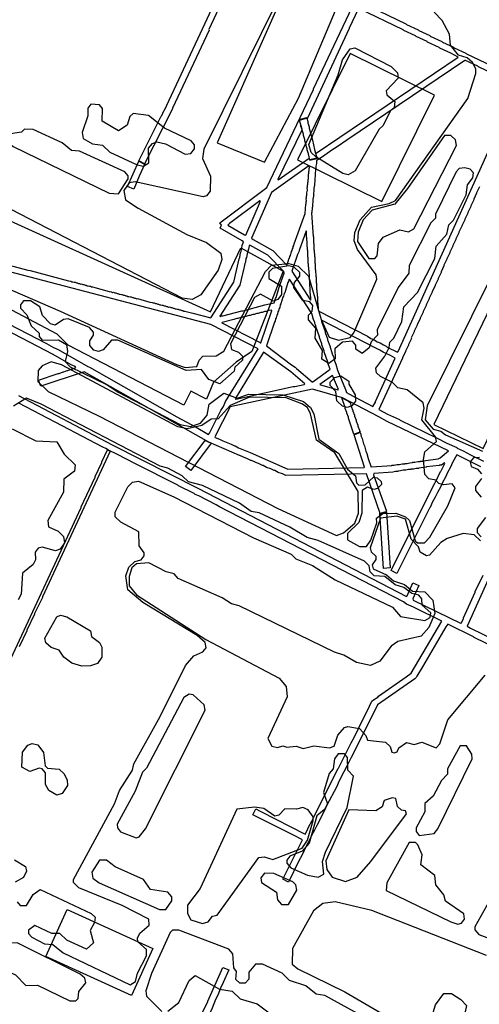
# Model space of a CAD drawing. Extents: x 1761 to 2705, y -3061 to -2273.
# Tile 5 of 10: x 2013 to 2161, y -2789 to -2472. Entities that reach past the tile are written whole.
import ezdxf

# ---------------------------------------------------------------- set-up
doc = ezdxf.new("R2010")
doc.units = 0
for name, color, linetype in [('DOR_DOROZHKA', 40, 'CONTINUOUS'), ('DOR_LESTNICA', 6, 'CONTINUOUS'), ('DOR_TROPA_GRUNT', 42, 'CONTINUOUS'), ('DOR_TROTUAR', 8, 'CONTINUOUS'), ('PL_DETSKAYA', 1, 'CONTINUOUS'), ('ZEL_LES_DREVESNYE', 94, 'CONTINUOUS'), ('ZEL_SPUTNIK_DOP', 40, 'CONTINUOUS'), ('ZEL_YANDEX_SHEMA', 92, 'CONTINUOUS')]:
    doc.layers.add(name, color=color, linetype=linetype)

msp = doc.modelspace()

# ---------------------------------------------------------------- linework, layer by layer
at = {"layer": 'DOR_DOROZHKA'}
for points in [[(2103.553, -2411.855), (2074.004, -2475.126), (2074.008, -2475.326), (2062.243, -2500.393), (2062.247, -2500.593), (2053.225, -2518.297), (2051.403, -2517.336), (2058.597, -2502.973), (2058.793, -2502.769), (2059.46, -2501.254), (2059.656, -2501.05), (2078.016, -2461.733)], [(2009.705, -2550.854), (2015.745, -2552.525), (2016.447, -2552.61), (2028.825, -2555.944), (2029.528, -2556.029), (2029.932, -2556.22), (2030.232, -2556.214), (2030.636, -2556.405), (2030.936, -2556.399), (2031.341, -2556.59), (2031.641, -2556.583), (2032.045, -2556.775), (2032.345, -2556.768), (2032.749, -2556.96), (2033.049, -2556.953), (2033.454, -2557.145), (2033.754, -2557.138), (2034.158, -2557.33), (2034.458, -2557.323), (2034.862, -2557.514), (2035.162, -2557.508), (2035.567, -2557.699), (2035.867, -2557.693), (2036.271, -2557.884), (2036.571, -2557.878), (2041.906, -2559.363), (2042.608, -2559.448), (2043.013, -2559.639), (2043.313, -2559.633), (2043.717, -2559.824), (2044.017, -2559.818), (2044.421, -2560.009), (2044.721, -2560.003), (2045.126, -2560.194), (2045.426, -2560.188), (2045.83, -2560.379), (2046.13, -2560.373), (2046.534, -2560.564), (2046.834, -2560.557), (2047.239, -2560.749), (2047.539, -2560.742), (2047.943, -2560.934), (2048.243, -2560.927), (2048.647, -2561.119), (2048.947, -2561.112), (2049.352, -2561.303), (2049.652, -2561.297), (2050.056, -2561.488), (2050.356, -2561.482), (2050.761, -2561.673), (2051.061, -2561.667), (2054.987, -2562.783), (2055.689, -2562.867), (2056.093, -2563.059), (2056.393, -2563.052), (2056.798, -2563.244), (2057.098, -2563.237), (2057.502, -2563.429), (2057.802, -2563.422), (2058.206, -2563.613), (2058.506, -2563.607), (2058.911, -2563.798), (2059.211, -2563.792), (2059.615, -2563.983), (2059.915, -2563.977), (2060.319, -2564.168), (2060.619, -2564.162), (2061.024, -2564.353), (2061.324, -2564.347), (2061.728, -2564.538), (2062.028, -2564.531), (2062.432, -2564.723), (2062.732, -2564.716), (2063.137, -2564.908), (2063.437, -2564.901), (2063.841, -2565.093), (2064.141, -2565.086), (2064.546, -2565.277), (2064.846, -2565.271), (2065.25, -2565.462), (2065.55, -2565.456), (2065.954, -2565.647), (2066.254, -2565.641), (2066.659, -2565.832), (2068.77, -2566.287), (2074.607, -2567.861), (2081.963, -2556.397), (2083.701, -2548.855), (2083.892, -2548.451), (2084.16, -2546.944), (2084.351, -2546.54), (2084.71, -2544.631), (2085.084, -2543.422), (2084.676, -2543.031), (2077.584, -2538.982), (2078.065, -2538.071), (2077.448, -2537.284), (2092.611, -2525.951), (2107.638, -2494.41), (2107.633, -2494.21), (2125.713, -2455.799)], [(2121.987, -2468.587), (2119.117, -2474.652), (2119.121, -2474.852), (2105.541, -2503.86), (2105.536, -2503.66), (2105.334, -2503.564), (2103.345, -2504.108), (2103.049, -2504.314), (2103.81, -2507.099), (2103.818, -2507.499), (2096.157, -2523.373), (2096.259, -2523.471), (2106.213, -2516.452), (2106.219, -2516.752), (2106.428, -2517.148), (2108.717, -2516.598), (2108.811, -2516.296), (2108.491, -2515.402), (2108.481, -2514.902), (2154.137, -2484), (2151.809, -2482.75), (2148.272, -2481.125), (2148.068, -2480.93), (2144.328, -2479.21), (2144.124, -2479.014), (2140.587, -2477.389), (2140.383, -2477.194), (2136.644, -2475.474), (2136.439, -2475.278), (2122.183, -2468.382)], [(2123.042, -2466.463), (2137.298, -2473.358), (2137.503, -2473.554), (2141.242, -2475.274), (2141.446, -2475.47), (2144.983, -2477.094), (2145.187, -2477.29), (2148.927, -2479.01), (2149.131, -2479.206), (2152.668, -2480.83), (2152.872, -2481.026), (2156.611, -2482.746), (2156.816, -2482.942), (2171.272, -2489.833)], [(2170.313, -2491.755), (2160.709, -2487.16), (2160.504, -2486.964), (2156.461, -2485.051), (2156.261, -2485.055), (2118.295, -2510.688), (2115.24, -2512.855), (2113.561, -2513.892), (2110.507, -2516.059), (2108.828, -2517.096), (2108.535, -2517.402), (2108.552, -2518.203), (2108.371, -2519.107), (2108.389, -2519.907), (2108.291, -2520.009), (2107.903, -2525.22), (2107.723, -2526.125), (2107.579, -2528.729), (2107.398, -2529.633), (2107.254, -2532.238), (2107.156, -2532.34), (2107.091, -2533.942), (2106.993, -2534.044), (2107.46, -2541.738), (2107.562, -2541.836), (2107.605, -2543.836), (2107.707, -2543.934), (2107.75, -2545.934), (2107.853, -2546.032), (2107.898, -2548.132), (2108, -2548.23), (2108.043, -2550.23), (2108.145, -2550.328), (2108.189, -2552.328), (2108.291, -2552.426), (2108.336, -2554.526), (2108.438, -2554.624), (2108.482, -2556.624), (2108.584, -2556.722), (2108.627, -2558.722), (2108.729, -2558.82), (2108.772, -2560.82), (2108.875, -2560.918), (2108.92, -2563.018), (2109.022, -2563.116), (2109.065, -2565.116), (2109.174, -2565.514), (2109.378, -2565.709), (2124.961, -2573.777), (2126.076, -2574.453), (2126.984, -2574.834), (2128.1, -2575.51), (2129.008, -2575.891), (2130.124, -2576.567), (2131.032, -2576.948), (2131.339, -2577.241), (2134.676, -2578.87), (2134.871, -2578.666), (2182.605, -2472.58)], [(2161.041, -2525.673), (2160.082, -2527.595), (2160.086, -2527.795), (2159.127, -2529.716), (2159.131, -2529.916), (2158.172, -2531.838), (2158.177, -2532.038), (2157.218, -2533.96), (2157.222, -2534.16), (2156.263, -2536.082), (2156.267, -2536.282), (2155.308, -2538.203), (2155.313, -2538.403), (2154.354, -2540.325), (2154.358, -2540.525), (2153.399, -2542.447), (2153.403, -2542.647), (2152.444, -2544.568), (2152.448, -2544.768), (2151.489, -2546.69), (2151.494, -2546.89), (2150.535, -2548.812), (2150.539, -2549.012), (2149.58, -2550.934), (2149.584, -2551.134), (2148.625, -2553.055), (2148.63, -2553.255), (2147.671, -2555.177), (2147.675, -2555.377), (2146.716, -2557.299), (2146.72, -2557.499), (2145.761, -2559.42), (2145.766, -2559.62), (2144.807, -2561.542), (2144.811, -2561.742), (2143.852, -2563.664), (2143.856, -2563.864), (2142.897, -2565.786), (2142.902, -2565.986), (2141.943, -2567.907), (2141.947, -2568.107), (2140.988, -2570.029), (2140.992, -2570.229), (2140.033, -2572.151), (2140.038, -2572.351), (2139.079, -2574.273), (2139.083, -2574.473), (2138.124, -2576.394), (2138.128, -2576.594), (2137.169, -2578.516), (2137.174, -2578.716), (2136.215, -2580.638), (2136.219, -2580.838), (2128.671, -2597.309), (2131.405, -2598.851), (2135.245, -2600.569), (2135.449, -2600.765), (2147.379, -2606.51), (2150.516, -2608.143), (2153.749, -2609.574), (2153.853, -2609.772), (2155.773, -2610.631), (2158.101, -2611.881), (2162.246, -2613.893)], [(2006.479, -2568.233), (2021.757, -2576.107), (2023.985, -2577.36), (2025.5, -2578.027), (2035.024, -2583.524), (2035.529, -2583.714), (2063.687, -2599.614), (2069.863, -2602.982), (2073.815, -2605.298), (2074.206, -2604.889), (2077.851, -2597.607), (2078.623, -2596.29), (2079.29, -2594.774), (2089.83, -2577.838), (2074.552, -2569.964), (2009.551, -2552.959)], [(2161.385, -2615.712), (2153.698, -2611.876), (2152.35, -2614.307), (2151.683, -2615.822), (2150.719, -2617.544), (2150.052, -2619.059), (2149.088, -2620.781), (2148.421, -2622.296), (2147.457, -2624.018), (2146.79, -2625.533), (2145.826, -2627.254), (2145.159, -2628.77), (2144.963, -2628.974), (2134.412, -2650.013), (2132.59, -2649.052), (2146.688, -2620.833), (2146.884, -2620.628), (2148.51, -2617.191), (2148.706, -2616.987), (2149.374, -2615.472), (2149.569, -2615.267), (2149.856, -2614.661), (2149.752, -2614.463), (2148.767, -2615.185), (2148.167, -2615.198), (2148.069, -2615.3), (2143.978, -2615.788), (2143.88, -2615.891), (2141.484, -2616.142), (2141.386, -2616.245), (2140.686, -2616.26), (2139.79, -2616.479), (2138.99, -2616.496), (2138.893, -2616.599), (2138.193, -2616.614), (2137.297, -2616.833), (2136.497, -2616.851), (2135.601, -2617.07), (2134.801, -2617.087), (2134.703, -2617.189), (2134.003, -2617.205), (2133.107, -2617.424), (2127.014, -2617.856), (2126.922, -2618.258), (2131.077, -2629.974), (2130.882, -2630.179), (2129.092, -2630.718), (2124.616, -2618.008), (2098.714, -2618.567), (2097.601, -2617.991), (2096.29, -2617.519), (2095.177, -2616.943), (2094.977, -2616.947), (2093.864, -2616.371), (2092.553, -2615.899), (2091.44, -2615.323), (2091.24, -2615.327), (2090.127, -2614.751), (2088.816, -2614.279), (2087.703, -2613.703), (2087.503, -2613.707), (2086.39, -2613.131), (2085.079, -2612.659), (2083.966, -2612.082), (2083.766, -2612.087), (2073.969, -2607.796), (2033.859, -2585.15), (2019.953, -2589.853), (2019.21, -2587.868), (2025.467, -2585.732), (2025.767, -2585.726), (2027.056, -2585.197), (2027.356, -2585.191), (2028.348, -2584.769), (2028.648, -2584.763), (2029.937, -2584.235), (2030.237, -2584.228), (2031.228, -2583.807), (2030.922, -2583.513), (2029.709, -2582.939), (2023.935, -2579.662), (2006.127, -2570.442)], [(2012.713, -2592.811), (2042.871, -2608.668), (2070.588, -2622.677), (2137.574, -2657.448), (2137.77, -2657.244), (2139.579, -2653.003), (2141.499, -2653.862), (2139.591, -2658.205), (2139.7, -2658.603), (2154.867, -2665.979), (2155.165, -2665.873), (2155.835, -2664.458), (2155.831, -2664.258), (2159.656, -2656.071), (2159.652, -2655.871), (2162.139, -2650.614)], [(2166.549, -2674.131), (2159.269, -2670.587), (2159.065, -2670.391), (2150.774, -2666.368), (2150.191, -2667.181), (2142.665, -2680.05), (2140.827, -2682.991), (2140.638, -2683.496), (2140.247, -2683.905), (2128.221, -2692.269), (2122.18, -2704.405), (2119.682, -2709.162), (2119.014, -2710.677), (2115.748, -2716.951), (2115.08, -2718.466), (2111.814, -2724.74), (2111.146, -2726.255), (2108.648, -2731.011), (2107.98, -2732.527), (2107.017, -2734.248), (2106.349, -2735.764), (2105.386, -2737.485), (2103.855, -2740.72), (2102.891, -2742.442), (2099.536, -2749.218), (2097.716, -2748.357), (2104.047, -2735.713), (2101.212, -2734.174), (2088.064, -2727.654), (2089.023, -2725.733), (2090.439, -2726.402), (2090.643, -2726.598), (2104.906, -2733.794), (2105.486, -2732.881), (2106.154, -2731.366), (2107.117, -2729.644), (2107.785, -2728.129), (2107.981, -2727.924), (2115.459, -2712.855), (2115.655, -2712.651), (2119.68, -2704.459), (2120.643, -2702.738), (2123.901, -2696.064), (2124.864, -2694.342), (2126.395, -2691.107), (2126.884, -2690.597), (2128.267, -2689.766), (2128.561, -2689.46), (2137.432, -2683.265), (2139.006, -2682.03), (2148.852, -2665.409), (2139.952, -2660.999), (2139.748, -2660.803), (2137.526, -2659.851), (2136.511, -2659.172), (2077.42, -2628.632), (2076.305, -2627.956), (2070.74, -2625.075), (2069.529, -2624.601), (2069.223, -2624.307), (2064.166, -2621.815), (2063.962, -2621.619), (2050.206, -2614.713), (2044.538, -2611.734), (2041.708, -2610.394), (2040.795, -2609.814), (2039.886, -2609.433), (2026.83, -2602.511), (2012.867, -2595.309)], [(2164.82, -2649.656), (2156.989, -2666.934), (2158.104, -2667.61), (2165.991, -2671.442)]]:
    msp.add_lwpolyline(points, dxfattribs=at)
for points in [[(2098.951, -2550.827), (2099.149, -2550.723), (2099.428, -2549.716), (2099.621, -2549.412), (2099.71, -2548.909), (2099.904, -2548.605), (2099.993, -2548.103), (2100.187, -2547.799), (2100.276, -2547.296), (2100.469, -2546.992), (2100.559, -2546.49), (2100.752, -2546.186), (2100.841, -2545.683), (2101.035, -2545.379), (2101.124, -2544.877), (2101.318, -2544.573), (2101.407, -2544.07), (2104.897, -2534.29), (2105.133, -2531.283), (2105.23, -2531.181), (2105.213, -2530.381), (2105.311, -2530.279), (2105.294, -2529.479), (2105.392, -2529.377), (2105.374, -2528.577), (2105.472, -2528.474), (2105.455, -2527.674), (2105.635, -2526.77), (2105.618, -2525.97), (2105.716, -2525.868), (2105.699, -2525.068), (2105.796, -2524.966), (2105.779, -2524.166), (2105.877, -2524.063), (2105.86, -2523.263), (2105.958, -2523.161), (2106.023, -2521.559), (2106.121, -2521.457), (2106.104, -2520.657), (2106.201, -2520.555), (2106.184, -2519.754), (2106.282, -2519.652), (2106.269, -2519.052), (2106.167, -2518.954), (2094.146, -2527.519), (2087.661, -2542.266), (2088.169, -2542.655), (2094.55, -2546.22)], [(2080.065, -2538.028), (2085.435, -2541.114), (2085.837, -2541.205), (2090.604, -2530.296), (2090.402, -2530.201), (2080.554, -2537.517)], [(2106.7, -2562.165), (2106.798, -2562.063), (2106.777, -2561.063), (2106.674, -2560.965), (2106.193, -2552.571), (2106.091, -2552.474), (2106.047, -2550.473), (2105.945, -2550.376), (2105.902, -2548.375), (2105.8, -2548.278), (2105.755, -2546.178), (2105.652, -2546.08), (2105.464, -2541.982), (2105.362, -2541.884), (2105.321, -2539.984), (2105.218, -2539.886), (2102.952, -2546.138), (2102.863, -2546.64), (2102.48, -2547.449), (2100.695, -2552.79)], [(2077.496, -2567.299), (2077.598, -2567.397), (2078.094, -2567.186), (2078.494, -2567.177), (2084.562, -2565.545), (2084.962, -2565.537), (2091.925, -2563.685), (2094.913, -2563.02), (2095.106, -2562.716), (2095.382, -2561.61), (2095.576, -2561.305), (2096.605, -2557.981), (2098.208, -2553.444), (2098.097, -2552.946), (2092.98, -2547.654), (2087.108, -2544.479), (2086.912, -2544.684), (2086.736, -2545.788), (2086.269, -2547.299), (2086.092, -2548.403), (2085.901, -2548.808), (2085.725, -2549.912), (2085.533, -2550.316), (2085.357, -2551.421), (2085.166, -2551.825), (2083.885, -2557.356)], [(2107.366, -2588.365), (2112.982, -2584.341), (2112.239, -2582.356), (2112.233, -2582.056), (2111.061, -2578.78), (2111.055, -2578.48), (2110.312, -2576.495), (2110.305, -2576.195), (2109.562, -2574.21), (2109.555, -2573.91), (2108.384, -2570.634), (2108.378, -2570.333), (2108.062, -2569.64), (2108.056, -2569.34), (2107.634, -2568.349), (2107.093, -2566.459), (2099.851, -2555.41), (2099.655, -2555.614), (2099.566, -2556.116), (2099.372, -2556.421), (2099.19, -2557.225), (2098.996, -2557.529), (2098.344, -2559.745), (2098.15, -2560.049), (2097.967, -2560.853), (2097.774, -2561.158), (2097.121, -2563.373), (2096.928, -2563.677), (2096.745, -2564.482), (2096.552, -2564.786), (2096.369, -2565.59), (2096.175, -2565.895), (2095.993, -2566.699), (2095.799, -2567.003), (2095.616, -2567.808), (2095.423, -2568.112), (2095.24, -2568.916), (2095.047, -2569.221), (2092.511, -2576.88), (2100.545, -2582.909), (2101.762, -2583.683), (2102.173, -2584.175), (2107.166, -2588.369)], [(2094.164, -2565.438), (2094.062, -2565.34), (2093.264, -2565.457), (2092.371, -2565.777), (2091.971, -2565.785), (2091.077, -2566.105), (2090.677, -2566.114), (2089.784, -2566.433), (2089.384, -2566.442), (2088.49, -2566.761), (2088.09, -2566.77), (2087.196, -2567.089), (2086.796, -2567.098), (2085.903, -2567.417), (2085.503, -2567.426), (2084.609, -2567.745), (2084.209, -2567.754), (2083.316, -2568.074), (2082.916, -2568.082), (2082.022, -2568.402), (2078.239, -2569.284), (2078.144, -2569.486), (2090.282, -2575.627), (2090.487, -2575.823), (2090.687, -2575.818)], [(2126.749, -2596.35), (2127.519, -2594.933), (2127.514, -2594.733), (2133.917, -2580.787), (2132.397, -2579.92), (2129.973, -2578.872), (2128.958, -2578.193), (2127.847, -2577.717), (2110.241, -2568.592), (2110.15, -2568.995), (2111.321, -2572.271), (2111.327, -2572.571), (2112.071, -2574.556), (2112.077, -2574.856), (2112.82, -2576.841), (2113.577, -2579.426), (2113.998, -2580.417), (2114.326, -2581.711), (2114.748, -2582.702), (2115.291, -2584.692), (2117.925, -2590.838), (2118.247, -2591.832), (2118.958, -2592.316)], [(2082.373, -2593.907), (2082.675, -2594.001), (2101.096, -2589.901), (2101.596, -2589.89), (2104.584, -2589.225), (2104.779, -2589.021), (2100.295, -2585.216), (2091.554, -2578.901)], [(2115.625, -2590.888), (2113.728, -2586.426), (2109.686, -2589.215), (2109.89, -2589.411), (2111.801, -2589.87), (2115.427, -2590.992)], [(2075.832, -2606.055), (2076.039, -2606.351), (2077.349, -2606.823), (2078.462, -2607.399), (2081.086, -2608.443), (2082.199, -2609.019), (2082.399, -2609.015), (2083.512, -2609.591), (2087.247, -2611.111), (2099.369, -2616.452), (2123.87, -2615.923), (2123.968, -2615.821), (2120.643, -2605.487), (2120.839, -2605.283), (2121.139, -2605.276), (2122.528, -2604.746), (2122.732, -2604.942), (2122.954, -2605.937), (2123.269, -2606.631), (2123.706, -2608.322), (2124.021, -2609.016), (2124.458, -2610.707), (2124.773, -2611.401), (2125.21, -2613.092), (2126.17, -2615.873), (2126.268, -2615.771), (2132.762, -2615.33), (2132.86, -2615.228), (2133.56, -2615.213), (2134.456, -2614.994), (2135.256, -2614.976), (2136.151, -2614.757), (2136.951, -2614.74), (2137.049, -2614.637), (2137.749, -2614.622), (2138.645, -2614.403), (2139.445, -2614.386), (2139.543, -2614.283), (2140.243, -2614.268), (2141.139, -2614.049), (2141.939, -2614.032), (2142.037, -2613.929), (2142.737, -2613.914), (2143.632, -2613.695), (2147.724, -2613.206), (2148.317, -2612.893), (2151.07, -2610.633), (2131.355, -2601.153), (2128.62, -2599.612), (2116.984, -2593.56), (2107.318, -2590.767), (2080.827, -2596.442)], [(2064.085, -2807.914), (2069.915, -2795.281), (2070.111, -2795.077), (2072.979, -2788.912), (2073.653, -2787.697), (2073.649, -2787.497), (2078.418, -2776.688), (2080.336, -2777.447), (2078.522, -2781.488), (2078.526, -2781.688), (2077.95, -2782.801), (2076.81, -2785.627), (2076.139, -2786.943), (2074.999, -2789.769), (2070.978, -2798.16), (2070.782, -2798.364), (2067.816, -2804.632), (2066.961, -2806.751), (2066.005, -2808.773)]]:
    msp.add_lwpolyline(points, close=True, dxfattribs=at)
at = {"layer": 'DOR_LESTNICA'}
for points in [[(2047.78, -2525.619), (2051.406, -2517.436), (2053.227, -2518.397), (2053.325, -2518.295), (2051.511, -2522.337), (2049.8, -2526.476)], [(2120.739, -2605.285), (2120.537, -2605.189), (2120.424, -2604.591), (2119.896, -2603.302), (2119.889, -2603.002), (2119.361, -2601.713), (2119.354, -2601.413), (2118.826, -2600.123), (2118.82, -2599.823), (2118.292, -2598.534), (2118.285, -2598.234), (2117.757, -2596.945), (2117.751, -2596.645), (2116.684, -2593.566), (2118.908, -2594.619), (2119.418, -2595.108), (2119.744, -2596.302), (2120.272, -2597.591), (2120.279, -2597.891), (2120.807, -2599.18), (2120.813, -2599.48), (2121.342, -2600.769), (2121.348, -2601.069), (2121.876, -2602.359), (2121.883, -2602.659), (2122.411, -2603.948), (2122.417, -2604.248), (2122.626, -2604.644)], [(2066.435, -2615.663), (2072.756, -2607.222), (2074.677, -2608.181), (2068.163, -2616.926)], [(2130.175, -2648.403), (2128.99, -2630.62), (2129.195, -2630.815), (2130.286, -2630.392), (2131.084, -2630.274), (2132.273, -2648.258)]]:
    msp.add_lwpolyline(points, close=True, dxfattribs=at)
at = {"layer": 'DOR_TROPA_GRUNT'}
msp.add_lwpolyline([(2010.241, -2677.509), (2032.901, -2628.794), (2032.896, -2628.594), (2037.394, -2619.092), (2037.389, -2618.892), (2039.592, -2614.342), (2039.588, -2614.142), (2041.406, -2610.301), (2042.214, -2610.683), (2020.416, -2657.579), (2020.42, -2657.779), (2017.93, -2662.935), (2017.934, -2663.135), (2015.445, -2668.292), (2015.449, -2668.492), (2012.959, -2673.648)], dxfattribs=at)
at = {"layer": 'DOR_TROTUAR'}
msp.add_lwpolyline([(2106.426, -2517.048), (2105.985, -2515.156), (2105.557, -2513.865), (2105.548, -2513.465), (2105.229, -2512.571), (2105.22, -2512.171), (2104.792, -2510.88), (2104.783, -2510.48), (2104.355, -2509.188), (2104.346, -2508.788), (2103.918, -2507.497), (2103.91, -2507.097), (2103.59, -2506.203), (2103.582, -2505.803), (2103.149, -2504.312), (2105.336, -2503.664), (2105.436, -2503.662), (2105.76, -2504.756), (2105.769, -2505.156), (2106.197, -2506.447), (2106.205, -2506.847), (2107.29, -2510.726), (2107.955, -2513.713), (2108.715, -2516.498)], close=True, dxfattribs=at)
at = {"layer": 'PL_DETSKAYA'}
for points in [[(2119.401, -2482.888), (2102.479, -2517.064), (2129.628, -2530.445), (2146.544, -2496.269)], [(2021.515, -2773.202), (2028.398, -2758.08), (2055.977, -2770.571), (2049.094, -2785.693)]]:
    msp.add_lwpolyline(points, close=True, dxfattribs=at)
at = {"layer": 'ZEL_LES_DREVESNYE'}
for points in [[(2139.718, -2398.487), (2125.195, -2402.201), (2076.611, -2511.597), (2091.813, -2517.826), (2102.778, -2497.257), (2144.114, -2399.331)], [(2146.265, -2602.115), (2162.154, -2609.856), (2204.822, -2521.092), (2282.897, -2558.073), (2270.343, -2547.157), (2237.252, -2527.512), (2215.215, -2502.739), (2200.337, -2490.032)], [(2084.219, -2545.295), (2097.904, -2552.882), (2087.785, -2578.661), (2082.718, -2582.036), (2075.429, -2588.475), (2073.177, -2593.998), (2068.208, -2591.417), (2065.956, -2595.916), (2028.729, -2576.638), (2025.202, -2573.032), (2003.203, -2561.552), (1995.849, -2576.262), (1991.339, -2573.403), (1986.732, -2561.681), (1984.388, -2544.47), (1985.435, -2531.933), (1986.534, -2526.076), (2074.437, -2565.896)]]:
    msp.add_lwpolyline(points, close=True, dxfattribs=at)
at = {"layer": 'ZEL_SPUTNIK_DOP'}
for points in [[(2035.03, -2500.431), (2035.084, -2502.931), (2033.198, -2508.225), (2033.491, -2510.219), (2036.529, -2511.905), (2039.79, -2512.334), (2042.089, -2514.536), (2050.931, -2518.597), (2052.942, -2519.054), (2054.67, -2518.016), (2054.568, -2513.266), (2055.785, -2511.739), (2057.275, -2511.206), (2060.041, -2511.897), (2066.367, -2515.262), (2068.112, -2514.974), (2069.329, -2513.447), (2069.302, -2512.197), (2068.275, -2510.968), (2059.683, -2506.902), (2054.591, -2502.76), (2049.574, -2502.118), (2048.596, -2503.139), (2047.655, -2505.911), (2044.943, -2507.721), (2039.622, -2504.584), (2039.786, -2500.578), (2038.759, -2499.35), (2036.003, -2499.159)], [(2009.223, -2509.993), (2009.506, -2511.488), (2011.033, -2512.706), (2041.875, -2527.797), (2044.88, -2527.983), (2048.028, -2523.162), (2048.006, -2522.162), (2046.979, -2520.934), (2032.327, -2514.247), (2029.822, -2514.051), (2026.767, -2511.615), (2017.42, -2507.315), (2014.664, -2507.124), (2013.686, -2508.146), (2010.196, -2508.722)], [(2151.78, -2509.164), (2149.78, -2509.207), (2137.891, -2526.223), (2133.749, -2531.315), (2126.536, -2533.222), (2123.601, -2536.287), (2121.937, -2540.325), (2121.752, -2543.331), (2125.371, -2548.755), (2127.371, -2548.712), (2128.105, -2547.946), (2128.518, -2543.935), (2129.975, -2541.902), (2135.427, -2539.533), (2138.193, -2540.224), (2139.922, -2539.186), (2153.6, -2512.377), (2153.312, -2510.632)], [(2159.045, -2521.264), (2158.018, -2520.035), (2156.257, -2519.573), (2154.512, -2519.861), (2153.534, -2520.882), (2146.825, -2534.534), (2146.852, -2535.785), (2145.384, -2537.317), (2138.426, -2550.974), (2138.23, -2553.48), (2134.827, -2558.056), (2128.118, -2571.708), (2128.156, -2573.458), (2126.199, -2575.501), (2125.492, -2577.518), (2123.28, -2579.316), (2121.247, -2577.859), (2121.22, -2576.609), (2120.193, -2575.381), (2116.948, -2575.701), (2114.492, -2577.755), (2114.562, -2581.005), (2112.594, -2582.549), (2110.312, -2581.097), (2110.502, -2578.342), (2108.166, -2574.39), (2108.345, -2571.135), (2106.036, -2568.433), (2106.003, -2566.933), (2107.226, -2565.656), (2107.439, -2563.9), (2106.412, -2562.672), (2104.151, -2562.22), (2101.309, -2558.03), (2101.526, -2556.524), (2103.233, -2554.486), (2103.206, -2553.236), (2101.418, -2551.524), (2099.657, -2551.062), (2094.423, -2551.925), (2093.2, -2553.202), (2093.243, -2555.202), (2097.298, -2557.616), (2097.357, -2560.366), (2096.139, -2561.893), (2094.65, -2562.426), (2090.601, -2560.262), (2088.623, -2561.305), (2080.941, -2576.229), (2081.229, -2577.974), (2083.501, -2578.925), (2084.778, -2580.148), (2084.805, -2581.398), (2082.353, -2583.702), (2082.13, -2584.958), (2077.466, -2589.061), (2073.934, -2587.636), (2071.613, -2584.435), (2066.619, -2584.793), (2044.646, -2575.012), (2042.646, -2575.055), (2039.96, -2578.115), (2038.471, -2578.647), (2036.96, -2578.18), (2035.678, -2576.707), (2035.645, -2575.207), (2036.858, -2573.43), (2036.836, -2572.429), (2035.554, -2570.956), (2028.738, -2568.102), (2027.244, -2568.385), (2024.531, -2570.194), (2023.02, -2569.726), (2020.461, -2567.03), (2019.651, -2564.296), (2016.608, -2562.361), (2014.358, -2562.41), (2013.385, -2563.681), (2013.406, -2564.681), (2015.455, -2566.888), (2016.781, -2570.362), (2019.335, -2572.808), (2019.357, -2573.808), (2020.384, -2575.036), (2025.634, -2574.923), (2028.167, -2576.369), (2028.465, -2578.613), (2027.785, -2581.88), (2029.323, -2583.598), (2041.204, -2589.344), (2044.758, -2591.768), (2064.741, -2602.092), (2068.008, -2602.772), (2071.236, -2601.702), (2073.432, -2599.153), (2074.107, -2595.637), (2078.781, -2592.034), (2083.069, -2593.692), (2086.792, -2592.361), (2097.804, -2592.623), (2104.353, -2594.733), (2106.646, -2596.685), (2107.689, -2598.663), (2109.368, -2606.881), (2115.721, -2611.496), (2118.579, -2616.437), (2121.128, -2618.633), (2121.426, -2620.878), (2122.193, -2621.612), (2124.193, -2621.569), (2126.889, -2619.009), (2128.144, -2619.232), (2129.421, -2620.455), (2129.443, -2621.455), (2128.22, -2622.732), (2126.975, -2623.009), (2124.959, -2622.302), (2123.231, -2623.34), (2123.137, -2630.596), (2122.202, -2633.618), (2118.527, -2637.199), (2118.571, -2639.199), (2122.369, -2641.368), (2124.619, -2641.32), (2126.076, -2639.287), (2127.958, -2633.744), (2127.925, -2632.244), (2129.893, -2630.7), (2134.143, -2630.608), (2137.17, -2631.794), (2138.447, -2633.017), (2140.338, -2639.479), (2141.104, -2640.213), (2143.354, -2640.165), (2145.067, -2638.377), (2150.851, -2628.246), (2153.227, -2622.442), (2152.2, -2621.214), (2149.455, -2621.523), (2147.944, -2621.055), (2146.922, -2620.077), (2144.661, -2619.626), (2143.379, -2618.153), (2143.026, -2613.408), (2143.472, -2610.897), (2147.152, -2607.565), (2146.87, -2606.071), (2142.501, -2600.662), (2143.17, -2596.896), (2142.882, -2595.151), (2137.79, -2591.009), (2134.774, -2590.324), (2132.986, -2588.612), (2129.192, -2586.692), (2127.915, -2585.469), (2127.633, -2583.975), (2130.552, -2580.16), (2131.992, -2577.377), (2132.205, -2575.622), (2133.428, -2574.345), (2136.064, -2569.035), (2136.712, -2564.268), (2141.115, -2559.671), (2146.633, -2548.796), (2147.046, -2544.785), (2150.466, -2540.959), (2151.151, -2537.943), (2152.619, -2536.41), (2156.696, -2528.318), (2157.126, -2525.057), (2158.827, -2522.769)], [(2114.441, -2587.011), (2116.431, -2586.468), (2118.969, -2588.164), (2118.99, -2589.164), (2121.066, -2592.621), (2121.109, -2594.621), (2119.892, -2596.148), (2118.402, -2596.681), (2116.891, -2596.213), (2115.103, -2594.501), (2114.789, -2591.506), (2112.995, -2589.544), (2112.974, -2588.544)], [(2025.057, -2663.982), (2026.296, -2663.455), (2028.307, -2663.911), (2035.91, -2668.5), (2036.198, -2670.244), (2038.741, -2672.19), (2039.524, -2673.674), (2039.594, -2676.924), (2038.137, -2678.957), (2035.903, -2679.756), (2033.153, -2679.815), (2029.881, -2678.885), (2027.338, -2676.939), (2025.789, -2674.721), (2023.268, -2673.775), (2021.485, -2672.313), (2021.203, -2670.818)], [(2068.871, -2689.049), (2067.616, -2688.825), (2065.887, -2689.863), (2053.873, -2712.635), (2052.65, -2713.912), (2050.279, -2719.966), (2044.506, -2730.596), (2044.533, -2731.846), (2045.56, -2733.075), (2050.603, -2734.967), (2051.598, -2734.695), (2053.544, -2732.152), (2072.729, -2693.968), (2072.442, -2692.223)], [(2015.692, -2705.205), (2017.182, -2704.673), (2018.942, -2705.135), (2020.747, -2707.597), (2021.338, -2711.837), (2022.105, -2712.571), (2025.866, -2712.99), (2027.398, -2714.457), (2028.441, -2716.436), (2028.479, -2718.186), (2026.783, -2720.724), (2025.044, -2721.262), (2022.511, -2719.816), (2021.468, -2717.837), (2021.387, -2714.087), (2020.36, -2712.859), (2019.355, -2712.63), (2016.376, -2713.695), (2013.843, -2712.249), (2013.991, -2707.493)], [(2156.77, -2705.409), (2154.77, -2705.452), (2150.677, -2712.794), (2150.714, -2714.544), (2148.758, -2716.588), (2146.115, -2721.647), (2143.414, -2723.957), (2143.473, -2726.707), (2140.581, -2731.772), (2140.608, -2733.022), (2141.635, -2734.251), (2146.375, -2733.648), (2147.592, -2732.121), (2158.612, -2709.621), (2158.58, -2708.121)], [(2117.556, -2708.007), (2115.556, -2708.05), (2114.338, -2709.577), (2113.908, -2712.838), (2112.691, -2714.365), (2110.82, -2720.409), (2112.151, -2724.132), (2111.189, -2725.904), (2108.732, -2727.958), (2106.171, -2736.768), (2103.975, -2739.317), (2100.007, -2740.903), (2099.034, -2742.175), (2099.056, -2743.175), (2100.338, -2744.648), (2105.643, -2747.035), (2109.159, -2747.709), (2110.887, -2746.671), (2110.551, -2742.676), (2111.486, -2739.655), (2118.429, -2725.247), (2120.463, -2715.198), (2118.669, -2713.236), (2118.583, -2709.235)], [(2177.626, -2732.973), (2175.616, -2732.516), (2172.898, -2734.075), (2172.68, -2735.581), (2173.473, -2737.565), (2172.522, -2739.837), (2167.689, -2747.695), (2167.238, -2749.956), (2159.529, -2763.63), (2159.551, -2764.63), (2160.833, -2766.103), (2163.355, -2767.049), (2165.333, -2766.006), (2166.193, -2759.484), (2168.873, -2756.174), (2170.862, -2755.631), (2176.152, -2745.761), (2175.582, -2742.522), (2176.538, -2740.5), (2178.006, -2738.968), (2179.251, -2738.691), (2180.708, -2736.658), (2180.42, -2734.913)], [(2138.434, -2736.571), (2131.209, -2749.484), (2131.013, -2751.989), (2151.741, -2762.047), (2154.007, -2762.748), (2155.252, -2762.471), (2156.225, -2761.2), (2155.937, -2759.455), (2150.095, -2755.329), (2149.552, -2753.34), (2146.981, -2750.144), (2146.666, -2747.149), (2142.091, -2743.746), (2142.52, -2740.485), (2141.2, -2737.262), (2140.434, -2736.528)], [(2036.335, -2746.031), (2036.628, -2748.026), (2038.66, -2749.482), (2058.106, -2758.067), (2060.106, -2758.024), (2062.047, -2755.23), (2062.02, -2753.98), (2060.737, -2752.507), (2055.215, -2751.626), (2052.895, -2748.424), (2043.803, -2744.369), (2041.004, -2742.178), (2038.754, -2742.227)], [(2091.87, -2746.332), (2090.653, -2747.859), (2090.935, -2749.353), (2095.755, -2752.501), (2096.059, -2754.996), (2097.342, -2756.469), (2099.592, -2756.42), (2102.245, -2751.861), (2101.957, -2750.116), (2100.936, -2749.137), (2094.876, -2746.517)], [(2004.927, -2774.224), (2004.949, -2775.224), (2005.976, -2776.452), (2011.786, -2779.078), (2015.111, -2782.508), (2018.862, -2782.427), (2029.226, -2787.456), (2031.226, -2787.413), (2031.96, -2786.647), (2032.161, -2784.391), (2034.352, -2781.592), (2034.069, -2780.098), (2032.542, -2778.88), (2012.314, -2768.811), (2010.314, -2768.855), (2007.39, -2772.42), (2006.145, -2772.697)]]:
    msp.add_lwpolyline(points, close=True, dxfattribs=at)
for points in [[(2012.278, -2755.555), (2013.305, -2756.784), (2015.305, -2756.741), (2017.48, -2753.192), (2019.697, -2751.643), (2036.121, -2759.292), (2037.398, -2760.515), (2037.186, -2762.271), (2035.74, -2764.803), (2036.826, -2768.782), (2034.619, -2770.831), (2028.304, -2767.966), (2026.005, -2765.764), (2023.505, -2765.818), (2017.946, -2763.187), (2015.978, -2764.73), (2016, -2765.73), (2017.027, -2766.959), (2021.075, -2769.122), (2023.831, -2769.313), (2027.141, -2771.993), (2048.624, -2782.284), (2050.353, -2781.247), (2051.043, -2778.48), (2053.924, -2772.915), (2053.881, -2770.915), (2051.077, -2768.474), (2051.05, -2767.224), (2051.768, -2765.708), (2054.714, -2763.143), (2054.671, -2761.143), (2046.073, -2756.826), (2032.193, -2751.123), (2030.405, -2749.411), (2030.383, -2748.411), (2043.615, -2724.112), (2045.273, -2719.824), (2049.383, -2713.232), (2049.84, -2711.221), (2058.266, -2696.031), (2066.416, -2679.597), (2069.101, -2676.537), (2072.074, -2675.222), (2073.047, -2673.95), (2072.759, -2672.206), (2070.211, -2670.01), (2052.722, -2659.382), (2047.88, -2655.234), (2047.283, -2650.745), (2048.223, -2647.973), (2050.186, -2646.18), (2052.175, -2645.636), (2053.148, -2644.365), (2053.126, -2643.365), (2051.578, -2641.147), (2051.48, -2636.647), (2045.66, -2633.521), (2043.872, -2631.809), (2043.84, -2630.308), (2047.917, -2622.216), (2049.385, -2620.684), (2051.379, -2620.39), (2062.743, -2625.398), (2088.292, -2638.603), (2100.411, -2643.844), (2101.944, -2645.311), (2107.243, -2647.448), (2114.596, -2652.042), (2133.047, -2660.898), (2135.612, -2663.844), (2143.394, -2665.177), (2145.123, -2664.139), (2145.341, -2662.633), (2142.536, -2660.193), (2142.493, -2658.193), (2141.466, -2656.964), (2139.205, -2656.513), (2136.662, -2654.567), (2133.89, -2653.626), (2130.58, -2650.946), (2127.075, -2650.772), (2125.798, -2649.549), (2125.505, -2647.554), (2123.972, -2646.086), (2109.07, -2639.404), (2105.548, -2638.48), (2099.972, -2635.099), (2090.119, -2630.559), (2087.608, -2630.113), (2083.799, -2627.444), (2071.918, -2621.698), (2067.391, -2620.545), (2065.348, -2618.588), (2060.793, -2616.185), (2058.277, -2615.489), (2020.077, -2595.553), (2015.283, -2593.656), (2011.087, -2596.248)], [(2010.744, -2603.509), (2018.33, -2607.347), (2025.092, -2607.702), (2027.428, -2611.653), (2031.004, -2615.078), (2030.797, -2617.083), (2027.351, -2619.659), (2027.193, -2623.915), (2022.137, -2633.029), (2022.43, -2635.023), (2025.463, -2636.458), (2027.251, -2638.171), (2027.544, -2640.165), (2026.087, -2642.198), (2024.598, -2642.73), (2020.321, -2641.572), (2019.076, -2641.849), (2018.103, -2643.121), (2018.157, -2645.621), (2017.439, -2647.137), (2013.998, -2649.963), (2013.644, -2656.724), (2012.682, -2658.496)], [(2161.022, -2612.769), (2159.022, -2612.812), (2158.049, -2614.084), (2158.331, -2615.578), (2160.353, -2616.535), (2161.635, -2618.008)], [(2161.668, -2619.508), (2159.722, -2622.052), (2159.749, -2623.302), (2161.547, -2625.514)], [(2162.938, -2631.987), (2160.263, -2635.547), (2160.29, -2636.797), (2161.573, -2638.27)], [(2011.486, -2742.065), (2015.035, -2744.24), (2015.317, -2745.735), (2014.361, -2747.756), (2011.643, -2749.316)], [(2123.887, -2792.664), (2111.23, -2785.684), (2108.469, -2785.244), (2105.16, -2782.564), (2099.871, -2780.927), (2097.567, -2778.475), (2091.252, -2775.61), (2089.002, -2775.659), (2086.806, -2778.208), (2086.855, -2780.458), (2085.631, -2781.735), (2083.881, -2781.773), (2082.604, -2780.55), (2082.8, -2778.044), (2082.023, -2776.81), (2081.676, -2772.315), (2080.394, -2770.842), (2064.252, -2764.688), (2062.252, -2764.731), (2061.518, -2765.497), (2055.549, -2778.633), (2053.668, -2784.176), (2053.955, -2785.921), (2058.814, -2790.819)], [(2060.814, -2790.776), (2064.255, -2787.95), (2067.603, -2780.874), (2069.571, -2779.33), (2077.419, -2783.663), (2081.435, -2784.327), (2083.989, -2786.773), (2089.528, -2788.404), (2093.343, -2791.323)]]:
    msp.add_lwpolyline(points, dxfattribs=at)
at = {"layer": 'ZEL_YANDEX_SHEMA'}
for points in [[(2121.47, -2414.519), (2072.335, -2513.632), (2071.9, -2516.643), (2074.524, -2522.339), (2074.377, -2527.095), (2073.159, -2528.622), (2072.164, -2528.894), (2050.3, -2524.114), (2048.305, -2524.407), (2046.609, -2526.945), (2047.174, -2529.934), (2051.233, -2532.598), (2066.923, -2541.013), (2073.233, -2543.628), (2077.809, -2547.031), (2078.102, -2549.026), (2076.928, -2552.553), (2071.345, -2560.428), (2068.627, -2561.987), (2065.366, -2561.558), (1990.237, -2522.66)], [(2004.978, -2556.609), (2026.184, -2565.656), (2063.575, -2582.857), (2066.347, -2583.798), (2070.092, -2583.467), (2070.799, -2581.451), (2072.022, -2580.174), (2076.272, -2580.082), (2078.74, -2578.528), (2092.195, -2552.974), (2094.152, -2550.931), (2099.641, -2550.312), (2102.663, -2551.247), (2105.983, -2554.427), (2110.036, -2568.347), (2112.66, -2574.043), (2115.682, -2574.978), (2119.416, -2574.147), (2120.634, -2572.62), (2128.017, -2555.452), (2127.734, -2553.957), (2121.806, -2545.831), (2120.746, -2543.102), (2120.937, -2540.347), (2122.601, -2536.309), (2126.264, -2532.227), (2131.993, -2531.103), (2133.972, -2530.06), (2157.276, -2497.289), (2159.853, -2489.229), (2159.821, -2487.729), (2158.778, -2485.751), (2156.995, -2484.289), (2154.223, -2483.348), (2151.653, -2480.152), (2151.327, -2476.657), (2148.98, -2472.205), (2146.421, -2469.509)], [(2186.819, -2510.158), (2144.154, -2596.124), (2143.501, -2600.641), (2146.066, -2603.587), (2148.582, -2604.283), (2150.109, -2605.501), (2161.979, -2610.747)], [(2161.35, -2639.526), (2159.307, -2637.569), (2155.796, -2637.144), (2150.578, -2638.758), (2148.605, -2640.051), (2144.941, -2644.132), (2143.946, -2644.404), (2141.919, -2643.197), (2141.381, -2641.458), (2139.077, -2639.006), (2137.187, -2632.544), (2134.415, -2631.603), (2129.175, -2632.217), (2125.88, -2641.793), (2126.157, -2643.037), (2127.69, -2644.505), (2127.711, -2645.505), (2126.499, -2647.282), (2126.776, -2648.527), (2131.07, -2650.435), (2133.363, -2652.387), (2136.89, -2653.561), (2139.439, -2655.757), (2143.445, -2655.921), (2146.004, -2658.617), (2146.596, -2662.856), (2144.693, -2667.4), (2142.252, -2670.204), (2134.784, -2671.866), (2132.567, -2673.415), (2128.919, -2678.246), (2125.946, -2679.561), (2121.424, -2678.658), (2117.37, -2676.244), (2114.348, -2675.309), (2083.762, -2660.462), (2081.245, -2659.766), (2078.202, -2657.831), (2064.061, -2651.633), (2062.778, -2650.16), (2060.262, -2649.464), (2054.697, -2646.582), (2050.702, -2646.919), (2049.229, -2648.201), (2048.288, -2650.973), (2048.353, -2653.973), (2050.668, -2656.925), (2072.988, -2671.2), (2096.52, -2683.699), (2098.83, -2686.4), (2099.15, -2689.645), (2092.936, -2703.036), (2094.24, -2705.509), (2096.001, -2705.971), (2097.74, -2705.434), (2099.001, -2705.907), (2101.996, -2705.592), (2104.262, -2706.293), (2107.746, -2705.468), (2112.762, -2706.11), (2114.252, -2705.577), (2115.426, -2702.05), (2117.622, -2699.501), (2118.617, -2699.23), (2122.383, -2699.899), (2124.432, -2702.105), (2124.965, -2703.595), (2130.731, -2704.221), (2132.264, -2705.688), (2132.801, -2707.427), (2133.557, -2707.661), (2134.551, -2707.39), (2135.024, -2706.129), (2137.487, -2704.325), (2140.003, -2705.021), (2142.487, -2704.217), (2147.031, -2706.12), (2148.254, -2704.842), (2150.836, -2697.033), (2162.784, -2682.767)], [(2163.229, -2772.804), (2126.398, -2758.342), (2114.582, -2755.596), (2110.593, -2756.183), (2107.641, -2758.497), (2100.9, -2770.649), (2100.758, -2775.655), (2102.541, -2777.117), (2117.709, -2784.544), (2131.893, -2792.742)]]:
    msp.add_lwpolyline(points, dxfattribs=at)
for points in [[(2120.907, -2481.066), (2132.543, -2487.068), (2134.586, -2489.025), (2134.874, -2490.77), (2130.96, -2494.856), (2131.237, -2496.101), (2133.786, -2498.297), (2133.579, -2500.303), (2132.35, -2501.33), (2129.953, -2506.134), (2128.724, -2507.161), (2121.01, -2520.585), (2118.787, -2521.883), (2117.026, -2521.421), (2108.407, -2516.105), (2106.874, -2514.637), (2106.07, -2512.153), (2115.59, -2489.686), (2116.988, -2484.903), (2119.412, -2481.349)], [(2019.094, -2584.819), (2018.92, -2588.325), (2022.24, -2591.505), (2038.669, -2599.404), (2096.092, -2629.179), (2115.038, -2637.775), (2117.272, -2636.976), (2120.957, -2633.895), (2122.137, -2630.618), (2121.986, -2623.617), (2114.465, -2611.273), (2108.623, -2607.147), (2106.689, -2598.685), (2105.646, -2596.706), (2103.869, -2595.494), (2098.826, -2593.602), (2087.064, -2593.356), (2080.868, -2595.991), (2076.959, -2600.328), (2074.709, -2600.376), (2071.752, -2602.441), (2067.024, -2603.544), (2064.007, -2602.859), (2026.557, -2582.907), (2023.285, -2581.977), (2020.312, -2583.292)], [(2134.126, -2722.407), (2132.87, -2722.184), (2130.386, -2722.988), (2129.679, -2725.004), (2127.706, -2726.297), (2118.945, -2725.986), (2111.546, -2742.405), (2111.855, -2745.15), (2113.659, -2747.612), (2117.942, -2749.02), (2121.665, -2747.689), (2126.057, -2742.591), (2137.484, -2727.337), (2137.212, -2726.342), (2135.957, -2726.119), (2134.68, -2724.896)], [(2105.939, -2726.017), (2104.173, -2725.305), (2102.183, -2725.848), (2098.428, -2725.679), (2096.471, -2727.723), (2095.226, -2728), (2091.672, -2725.575), (2088.661, -2725.14), (2082.921, -2725.764), (2071.216, -2751.28), (2067.079, -2756.622), (2067.139, -2759.373), (2068.182, -2761.351), (2071.959, -2762.52), (2073.699, -2761.982), (2075.161, -2760.2), (2076.656, -2759.917), (2090.012, -2741.369), (2091.757, -2741.081), (2094.529, -2742.022), (2103.953, -2738.317), (2105.649, -2735.779), (2107.515, -2729.485), (2107.488, -2728.235)], [(2149.488, -2785.108), (2151.988, -2785.054), (2155.031, -2786.989), (2156.824, -2788.951), (2156.368, -2790.962), (2153.704, -2795.022), (2151.204, -2795.076), (2146.117, -2791.184), (2146.813, -2788.667)]]:
    msp.add_lwpolyline(points, close=True, dxfattribs=at)

doc.saveas('drawing.dxf')
